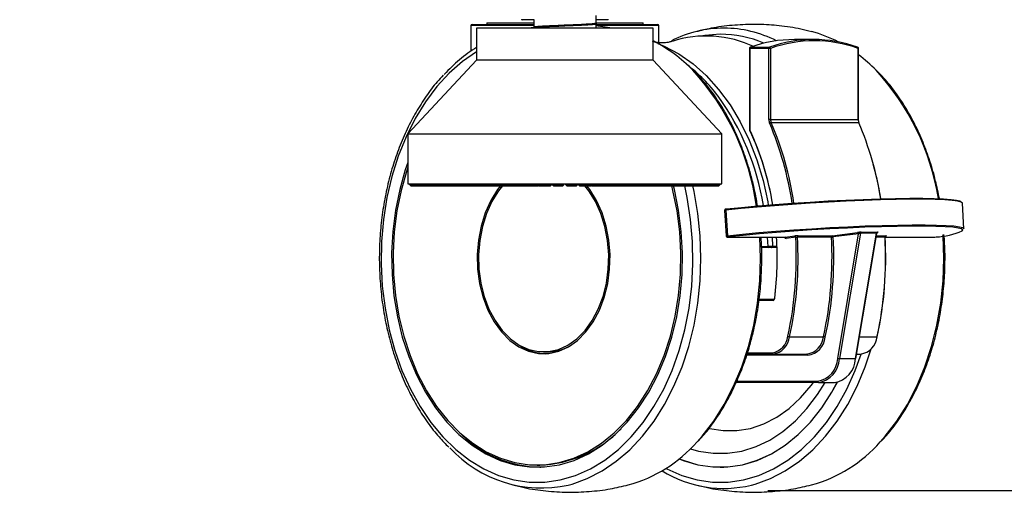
# Model space of a CAD drawing. Header units: millimetres. Extents: x 1471 to 17407, y 627 to 16320.
# Tile 4 of 74: x 4276 to 4592, y 970 to 1121. Entities that reach past the tile are written whole.
import ezdxf

# ---------------------------------------------------------------- set-up
doc = ezdxf.new("R2010")
doc.units = ezdxf.units.MM
doc.header["$LTSCALE"] = 2
doc.layers.add('COMPONENT_GEOMETRY', color=7, linetype='Continuous')
doc.styles.add('SLDTEXTSTYLE0', font='TXT', dxfattribs={"width": 0.75})
doc.dimstyles.new('SLDDIMSTYLE0', dxfattribs={"dimtxt": 100, "dimasz": 6.604, "dimexe": 0, "dimexo": 0.0625, "dimgap": 25, "dimtad": 0, "dimtih": 1, "dimtoh": 1, "dimdec": 1, "dimrnd": 1e-09, "dimzin": 12, "dimdsep": 46, "dimtxsty": 'SLDTEXTSTYLE0', "dimsah": 1, "dimcen": 0.09, "dimadec": 0, "dimazin": 3, "dimtfac": 1, "dimtdec": 1, "dimtofl": 0, "dimtmove": 0, "dimatfit": 3, "dimfxl": 1, "dimfrac": 2, "dimtolj": 1, "dimtzin": 12, "dimarcsym": 0})

# ---------------------------------------------------------------- blocks, each defined once
blk = doc.blocks.new('_D_4')
at = {"layer": 'COMPONENT_GEOMETRY', "color": 7}
for p, q in [((3763.31, 1434.05), (5017.08, 1434.05)), ((5010.73, 1434.05), (5010.73, 1366.39)), ((4881.42, 1346.07), (4850.96, 1346.07)), ((4850.96, 1346.07), (4850.96, 1187.32)), ((5140.04, 1346.07), (5170.5, 1346.07)), ((5170.5, 1346.07), (5170.5, 1187.32)), ((4850.96, 1187.32), (4881.42, 1187.32)), ((5170.5, 1187.32), (5140.04, 1187.32)), ((5010.73, 970.05), (5010.73, 1037.71)), ((4638.54, 970.05), (5017.08, 970.05))]:
    blk.add_line(p, q, dxfattribs=at)
for points in [[(5010.73, 1434.05), (5009.71, 1427.44), (5011.75, 1427.44)], [(5010.73, 970.05), (5011.75, 976.65), (5009.71, 976.65)]]:
    blk.add_solid(points, dxfattribs=at)
at = {"layer": 'COMPONENT_GEOMETRY', "color": 7, "char_height": 100, "attachment_point": 1, "style": 'SLDTEXTSTYLE0'}
for s, insert in [('9.13', (4881.42, 1316.23)), ('232', (4899.9, 1166.61))]:
    blk.add_mtext(s, dxfattribs=dict(at, insert=insert))

msp = doc.modelspace()

# ---------------------------------------------------------------- linework, layer by layer
at = {"color": 7, "linetype": 'Continuous', "lineweight": 25}
for p, q in [((4461.31, 1119.91), (4461.31, 1122.36)), ((4421.11, 1119.15), (4421.11, 1110.96)), ((4421.51, 1119.55), (4441.51, 1119.55)), ((4426.2, 1120.05), (4426.2, 1119.55)), ((4426.2, 1120.05), (4441.18, 1120.05)), ((4437.6, 1121.05), (4437.57, 1121.05)), ((4440.7, 1121.05), (4437.6, 1121.05)), ((4441.24, 1121.05), (4440.7, 1121.05)), ((4441.31, 1121.05), (4441.24, 1121.05)), ((4441.31, 1121.12), (4441.31, 1118.62)), ((4461.13, 1120.05), (4476.42, 1120.05)), ((4466.45, 1118.3), (4461.29, 1119.1)), ((4464.8, 1121.05), (4461.31, 1121.05)), ((4461.31, 1119.76), (4461.31, 1119.81)), ((4461.31, 1118.3), (4461.31, 1119.76)), ((4461.42, 1119.55), (4481.11, 1119.55)), ((4465.05, 1121.05), (4464.8, 1121.05)), ((4476.42, 1119.55), (4476.42, 1120.05)), ((4481.51, 1113.73), (4481.51, 1119.15)), ((4422.96, 1118.3), (4422.96, 1108.07)), ((4479.66, 1118.3), (4422.96, 1118.3)), ((4441.32, 1118.55), (4439.47, 1118.3)), ((4441.31, 1118.46), (4441.31, 1118.3)), ((4479.66, 1108.07), (4479.66, 1118.3)), ((4531.13, 1114.7), (4525, 1114.7)), ((4510.54, 1111.84), (4510.54, 1085.76)), ((4510.66, 1111.84), (4510.66, 1085.76)), ((4516.79, 1111.84), (4510.66, 1111.84)), ((4510.87, 1112.23), (4517.01, 1112.23)), ((4516.79, 1089.06), (4516.79, 1111.84)), ((4517.36, 1111.84), (4516.79, 1111.84)), ((4517.36, 1111.84), (4517.36, 1089.06)), ((4545.47, 1089.06), (4545.47, 1111.84)), ((4545.59, 1089.06), (4545.59, 1111.84)), ((4422.96, 1108.07), (4400.89, 1084.45)), ((4477.14, 1108.07), (4422.96, 1108.07)), ((4479.66, 1108.07), (4477.14, 1108.07)), ((4501.73, 1084.45), (4479.66, 1108.07)), ((4517.36, 1089.06), (4516.79, 1089.06)), ((4517.36, 1089.06), (4545.47, 1089.06)), ((4545.68, 1088), (4517.56, 1088)), ((4400.89, 1084.45), (4400.89, 1068.38)), ((4400.89, 1084.45), (4497.24, 1084.45)), ((4497.24, 1084.45), (4501.73, 1084.45)), ((4501.73, 1068.38), (4501.73, 1084.45)), ((4400.89, 1068.38), (4501.73, 1068.38)), ((4401.56, 1068.07), (4401.56, 1068.38)), ((4401.65, 1068.38), (4401.65, 1068.07)), ((4401.82, 1068.07), (4401.82, 1068.38)), ((4402.15, 1068.38), (4402.15, 1068.07)), ((4402.51, 1068.07), (4402.51, 1068.38)), ((4403.06, 1068.38), (4403.06, 1068.07)), ((4403.61, 1068.07), (4403.61, 1068.38)), ((4404.39, 1068.38), (4404.39, 1068.07)), ((4405.12, 1068.07), (4405.12, 1068.38)), ((4406.12, 1068.38), (4406.12, 1068.07)), ((4407.02, 1068.07), (4407.02, 1068.38)), ((4408.23, 1068.38), (4408.23, 1068.07)), ((4409.3, 1068.07), (4409.3, 1068.38)), ((4410.71, 1068.38), (4410.71, 1068.07)), ((4411.94, 1068.07), (4411.94, 1068.38)), ((4413.54, 1068.38), (4413.54, 1068.07)), ((4414.91, 1068.07), (4414.91, 1068.38)), ((4416.69, 1068.38), (4416.69, 1068.07)), ((4418.2, 1068.07), (4418.2, 1068.38)), ((4420.14, 1068.38), (4420.14, 1068.07)), ((4421.76, 1068.07), (4421.76, 1068.38)), ((4423.85, 1068.38), (4423.85, 1068.07)), ((4425.58, 1068.07), (4425.58, 1068.38)), ((4427.79, 1068.38), (4427.79, 1068.07)), ((4429.62, 1068.07), (4429.62, 1068.38)), ((4431.94, 1068.38), (4431.94, 1068.07)), ((4433.85, 1068.07), (4433.85, 1068.38)), ((4436.25, 1068.38), (4436.25, 1068.07)), ((4438.22, 1068.07), (4438.22, 1068.38)), ((4440.69, 1068.38), (4440.69, 1068.07)), ((4442.2, 1068.07), (4442.2, 1068.38)), ((4442.71, 1068.07), (4442.71, 1068.38)), ((4445.22, 1068.38), (4445.22, 1068.07)), ((4446.16, 1068.07), (4446.16, 1068.38)), ((4446.99, 1068.07), (4446.99, 1068.38)), ((4447.27, 1068.07), (4447.27, 1068.38)), ((4449.8, 1068.38), (4449.8, 1068.07)), ((4450.16, 1068.07), (4450.16, 1068.38)), ((4451, 1068.07), (4451, 1068.38)), ((4451.63, 1068.07), (4451.63, 1068.38)), ((4451.86, 1068.07), (4451.86, 1068.38)), ((4454.4, 1068.38), (4454.4, 1068.07)), ((4455, 1068.07), (4455, 1068.38)), ((4455.36, 1068.07), (4455.36, 1068.38)), ((4455.63, 1068.07), (4455.63, 1068.38)), ((4456.45, 1068.07), (4456.45, 1068.38)), ((4458.97, 1068.38), (4458.97, 1068.07)), ((4458.98, 1068.07), (4458.98, 1068.38)), ((4459.6, 1068.07), (4459.6, 1068.38)), ((4460.99, 1068.07), (4460.99, 1068.38)), ((4463.47, 1068.38), (4463.47, 1068.07)), ((4463.49, 1068.07), (4463.49, 1068.38)), ((4465.45, 1068.07), (4465.45, 1068.38)), ((4467.87, 1068.38), (4467.87, 1068.07)), ((4469.8, 1068.07), (4469.8, 1068.38)), ((4472.13, 1068.38), (4472.13, 1068.07)), ((4473.98, 1068.07), (4473.98, 1068.38)), ((4476.21, 1068.38), (4476.21, 1068.07)), ((4477.97, 1068.07), (4477.97, 1068.38)), ((4480.08, 1068.38), (4480.08, 1068.07)), ((4481.73, 1068.07), (4481.73, 1068.38)), ((4483.7, 1068.38), (4483.7, 1068.07)), ((4485.24, 1068.07), (4485.24, 1068.38)), ((4487.05, 1068.38), (4487.05, 1068.07)), ((4488.45, 1068.07), (4488.45, 1068.38)), ((4490.09, 1068.38), (4490.09, 1068.07)), ((4491.35, 1068.07), (4491.35, 1068.38)), ((4492.8, 1068.38), (4492.8, 1068.07)), ((4493.9, 1068.07), (4493.9, 1068.38)), ((4495.16, 1068.38), (4495.16, 1068.07)), ((4496.09, 1068.07), (4496.09, 1068.38)), ((4497.14, 1068.38), (4497.14, 1068.07)), ((4497.9, 1068.07), (4497.9, 1068.38)), ((4498.73, 1068.38), (4498.73, 1068.07)), ((4499.32, 1068.07), (4499.32, 1068.38)), ((4499.92, 1068.38), (4499.92, 1068.07)), ((4500.32, 1068.07), (4500.32, 1068.38)), ((4500.69, 1068.38), (4500.69, 1068.07)), ((4500.9, 1068.07), (4500.9, 1068.38)), ((4501.05, 1068.38), (4501.05, 1068.07)), ((4501.07, 1068.07), (4501.07, 1068.38)), ((4401.89, 1067.75), (4401.56, 1068.07)), ((4401.56, 1068.07), (4401.65, 1068.07)), ((4401.65, 1068.07), (4401.84, 1067.77)), ((4402.18, 1067.75), (4401.82, 1068.07)), ((4401.82, 1068.07), (4402.15, 1068.07)), ((4401.89, 1067.75), (4401.96, 1067.75)), ((4401.96, 1067.75), (4402.18, 1067.75)), ((4402.15, 1068.07), (4402.42, 1067.75)), ((4402.18, 1067.75), (4402.42, 1067.75)), ((4402.42, 1067.75), (4402.89, 1067.75)), ((4402.89, 1067.75), (4402.51, 1068.07)), ((4402.51, 1068.07), (4403.06, 1068.07)), ((4402.89, 1067.75), (4403.3, 1067.75)), ((4403.06, 1068.07), (4403.3, 1067.75)), ((4403.3, 1067.75), (4404.01, 1067.75)), ((4404.01, 1067.75), (4403.61, 1068.07)), ((4403.61, 1068.07), (4404.39, 1068.07)), ((4404.01, 1067.75), (4404.59, 1067.75)), ((4404.39, 1068.07), (4404.59, 1067.75)), ((4404.59, 1067.75), (4405.53, 1067.75)), ((4405.12, 1068.07), (4406.12, 1068.07)), ((4405.53, 1067.75), (4405.12, 1068.07)), ((4405.53, 1067.75), (4406.29, 1067.75)), ((4406.12, 1068.07), (4406.29, 1067.75)), ((4406.29, 1067.75), (4407.45, 1067.75)), ((4407.45, 1067.75), (4407.02, 1068.07)), ((4407.02, 1068.07), (4408.23, 1068.07)), ((4407.45, 1067.75), (4408.36, 1067.75)), ((4408.23, 1068.07), (4408.36, 1067.75)), ((4408.36, 1067.75), (4409.74, 1067.75)), ((4409.3, 1068.07), (4410.71, 1068.07)), ((4409.74, 1067.75), (4409.3, 1068.07)), ((4409.74, 1067.75), (4410.8, 1067.75)), ((4410.71, 1068.07), (4410.8, 1067.75)), ((4410.8, 1067.75), (4412.38, 1067.75)), ((4412.38, 1067.75), (4411.94, 1068.07)), ((4411.94, 1068.07), (4413.54, 1068.07)), ((4412.38, 1067.75), (4413.59, 1067.75)), ((4413.54, 1068.07), (4413.59, 1067.75)), ((4413.59, 1067.75), (4415.36, 1067.75)), ((4415.36, 1067.75), (4414.91, 1068.07)), ((4414.91, 1068.07), (4416.69, 1068.07)), ((4415.36, 1067.75), (4416.69, 1067.75)), ((4416.69, 1068.07), (4416.69, 1067.75)), ((4416.69, 1067.75), (4418.64, 1067.75)), ((4418.64, 1067.75), (4418.2, 1068.07)), ((4418.2, 1068.07), (4420.14, 1068.07)), ((4418.64, 1067.75), (4420.1, 1067.75)), ((4420.14, 1068.07), (4420.1, 1067.75)), ((4420.1, 1067.75), (4422.21, 1067.75)), ((4421.76, 1068.07), (4423.85, 1068.07)), ((4422.21, 1067.75), (4421.76, 1068.07)), ((4422.21, 1067.75), (4423.77, 1067.75)), ((4423.85, 1068.07), (4423.77, 1067.75)), ((4423.77, 1067.75), (4426.02, 1067.75)), ((4426.02, 1067.75), (4425.58, 1068.07)), ((4425.58, 1068.07), (4427.79, 1068.07)), ((4426.02, 1067.75), (4427.67, 1067.75)), ((4427.79, 1068.07), (4427.67, 1067.75)), ((4427.67, 1067.75), (4430.04, 1067.75)), ((4430.04, 1067.75), (4429.62, 1068.07)), ((4429.62, 1068.07), (4431.94, 1068.07)), ((4430.04, 1067.75), (4431.78, 1067.75)), ((4431.94, 1068.07), (4431.78, 1067.75)), ((4431.78, 1067.75), (4434.14, 1067.75)), ((4433.85, 1068.07), (4436.25, 1068.07)), ((4434.25, 1067.75), (4433.85, 1068.07)), ((4434.25, 1067.75), (4436.05, 1067.75)), ((4436.25, 1068.07), (4436.05, 1067.75)), ((4436.05, 1067.75), (4437.92, 1067.75)), ((4437.92, 1067.75), (4438.33, 1068.07)), ((4437.92, 1067.75), (4438.61, 1067.75)), ((4438.61, 1067.75), (4438.22, 1068.07)), ((4438.22, 1068.07), (4440.69, 1068.07)), ((4438.61, 1067.75), (4440.46, 1067.75)), ((4440.69, 1068.07), (4440.46, 1067.75)), ((4440.46, 1067.75), (4441.82, 1067.75)), ((4440.69, 1068.07), (4442.2, 1068.07)), ((4441.82, 1067.75), (4442.2, 1068.07)), ((4441.82, 1067.75), (4442.65, 1067.75)), ((4442.65, 1067.75), (4442.87, 1067.81)), ((4443.07, 1067.75), (4442.71, 1068.07)), ((4442.71, 1068.07), (4445.22, 1068.07)), ((4443.07, 1067.75), (4444.95, 1067.75)), ((4445.22, 1068.07), (4444.95, 1067.75)), ((4444.95, 1067.75), (4445.8, 1067.75)), ((4445.22, 1068.07), (4446.16, 1068.07)), ((4445.8, 1067.75), (4446.16, 1068.07)), ((4445.8, 1067.75), (4446.64, 1067.75)), ((4446.64, 1067.75), (4446.99, 1068.07)), ((4447.6, 1067.75), (4447.27, 1068.07)), ((4447.27, 1068.07), (4449.8, 1068.07)), ((4447.6, 1067.75), (4449.5, 1067.75)), ((4449.8, 1068.07), (4449.5, 1067.75)), ((4449.5, 1067.75), (4449.82, 1067.75)), ((4449.8, 1068.07), (4450.16, 1068.07)), ((4449.82, 1067.75), (4450.16, 1068.07)), ((4449.82, 1067.75), (4450.67, 1067.75)), ((4450.67, 1067.75), (4451, 1068.07)), ((4451.96, 1067.75), (4451.63, 1068.07)), ((4451.63, 1068.07), (4451.86, 1068.07)), ((4452.16, 1067.75), (4451.86, 1068.07)), ((4451.86, 1068.07), (4454.4, 1068.07)), ((4451.96, 1067.75), (4452.16, 1067.75)), ((4452.16, 1067.75), (4454.07, 1067.75)), ((4454.4, 1068.07), (4454.07, 1067.75)), ((4454.07, 1067.75), (4454.7, 1067.75)), ((4454.7, 1067.75), (4455, 1068.07)), ((4454.7, 1067.75), (4455.02, 1067.75)), ((4455, 1068.07), (4455.36, 1068.07)), ((4455.02, 1067.75), (4455.36, 1068.07)), ((4455.99, 1067.75), (4455.63, 1068.07)), ((4455.63, 1068.07), (4456.45, 1068.07)), ((4455.99, 1067.75), (4456.72, 1067.75)), ((4456.72, 1067.75), (4456.45, 1068.07)), ((4456.45, 1068.07), (4458.97, 1068.07)), ((4456.72, 1067.75), (4458.61, 1067.75)), ((4458.97, 1068.07), (4458.61, 1067.75)), ((4458.61, 1067.75), (4458.71, 1067.75)), ((4458.71, 1067.75), (4458.98, 1068.07)), ((4458.71, 1067.75), (4459.56, 1067.75)), ((4459.56, 1067.75), (4459.71, 1067.78)), ((4459.98, 1067.75), (4459.6, 1068.07)), ((4459.6, 1068.07), (4460.99, 1068.07)), ((4459.98, 1067.75), (4461.23, 1067.75)), ((4461.23, 1067.75), (4460.99, 1068.07)), ((4460.99, 1068.07), (4463.47, 1068.07)), ((4461.23, 1067.75), (4463.09, 1067.75)), ((4463.47, 1068.07), (4463.09, 1067.75)), ((4463.09, 1067.75), (4463.89, 1067.75)), ((4463.89, 1067.75), (4463.49, 1068.07)), ((4463.49, 1068.07), (4465.45, 1068.07)), ((4463.89, 1067.75), (4465.66, 1067.75)), ((4465.66, 1067.75), (4465.45, 1068.07)), ((4465.45, 1068.07), (4467.87, 1068.07)), ((4465.66, 1067.75), (4467.47, 1067.75)), ((4467.87, 1068.07), (4467.47, 1067.75)), ((4467.47, 1067.75), (4467.7, 1067.75)), ((4467.7, 1067.75), (4469.96, 1067.75)), ((4469.96, 1067.75), (4469.8, 1068.07)), ((4469.8, 1068.07), (4472.13, 1068.07)), ((4469.96, 1067.75), (4471.71, 1067.75)), ((4472.13, 1068.07), (4471.71, 1067.75)), ((4471.71, 1067.75), (4474.11, 1067.75)), ((4474.11, 1067.75), (4473.98, 1068.07)), ((4473.98, 1068.07), (4476.21, 1068.07)), ((4474.11, 1067.75), (4475.78, 1067.75)), ((4476.21, 1068.07), (4475.78, 1067.75)), ((4475.78, 1067.75), (4478.06, 1067.75)), ((4477.97, 1068.07), (4480.08, 1068.07)), ((4478.06, 1067.75), (4477.97, 1068.07)), ((4478.06, 1067.75), (4479.64, 1067.75)), ((4480.08, 1068.07), (4479.64, 1067.75)), ((4479.64, 1067.75), (4481.78, 1067.75)), ((4481.78, 1067.75), (4481.73, 1068.07)), ((4481.73, 1068.07), (4483.7, 1068.07)), ((4481.78, 1067.75), (4483.25, 1067.75)), ((4483.7, 1068.07), (4483.25, 1067.75)), ((4483.25, 1067.75), (4485.24, 1067.75)), ((4485.24, 1068.07), (4487.05, 1068.07)), ((4485.24, 1067.75), (4485.24, 1068.07)), ((4485.24, 1067.75), (4486.6, 1067.75)), ((4487.05, 1068.07), (4486.6, 1067.75)), ((4486.6, 1067.75), (4488.41, 1067.75)), ((4488.41, 1067.75), (4488.45, 1068.07)), ((4488.41, 1067.75), (4489.64, 1067.75)), ((4488.45, 1068.07), (4490.09, 1068.07)), ((4490.09, 1068.07), (4489.64, 1067.75)), ((4489.64, 1067.75), (4491.27, 1067.75)), ((4491.27, 1067.75), (4491.35, 1068.07)), ((4491.27, 1067.75), (4492.36, 1067.75)), ((4491.35, 1068.07), (4492.8, 1068.07)), ((4492.8, 1068.07), (4492.36, 1067.75)), ((4492.36, 1067.75), (4493.78, 1067.75)), ((4493.78, 1067.75), (4493.9, 1068.07)), ((4493.78, 1067.75), (4494.73, 1067.75)), ((4493.9, 1068.07), (4495.16, 1068.07)), ((4495.16, 1068.07), (4494.73, 1067.75)), ((4494.73, 1067.75), (4495.94, 1067.75)), ((4495.94, 1067.75), (4496.09, 1068.07)), ((4495.94, 1067.75), (4496.72, 1067.75)), ((4496.09, 1068.07), (4497.14, 1068.07)), ((4497.14, 1068.07), (4496.72, 1067.75)), ((4496.72, 1067.75), (4497.71, 1067.75)), ((4497.71, 1067.75), (4497.9, 1068.07)), ((4497.71, 1067.75), (4498.33, 1067.75)), ((4497.9, 1068.07), (4498.73, 1068.07)), ((4498.73, 1068.07), (4498.33, 1067.75)), ((4498.33, 1067.75), (4499.08, 1067.75)), ((4499.08, 1067.75), (4499.32, 1068.07)), ((4499.08, 1067.75), (4499.54, 1067.75)), ((4499.32, 1068.07), (4499.92, 1068.07)), ((4499.92, 1068.07), (4499.54, 1067.75)), ((4499.54, 1067.75), (4500.05, 1067.75)), ((4500.05, 1067.75), (4500.32, 1068.07)), ((4500.05, 1067.75), (4500.33, 1067.75)), ((4500.32, 1068.07), (4500.69, 1068.07)), ((4500.69, 1068.07), (4500.33, 1067.75)), ((4500.33, 1067.75), (4500.6, 1067.75)), ((4500.6, 1067.75), (4500.9, 1068.07)), ((4500.6, 1067.75), (4500.71, 1067.75)), ((4501.05, 1068.07), (4500.71, 1067.75)), ((4500.74, 1067.75), (4501.07, 1068.07)), ((4500.9, 1068.07), (4501.05, 1068.07)), ((4579.4, 1054.04), (4578.91, 1062.21)), ((4502.58, 1059.9), (4503.08, 1051.73)), ((4502.98, 1059.97), (4503.48, 1051.8)), ((4537.11, 1051.79), (4545.29, 1052.82)), ((4546.21, 1052.59), (4539.44, 1012.37)), ((4544.61, 1012.37), (4551.37, 1052.59)), ((4551.37, 1052.59), (4546.21, 1052.59)), ((4546.45, 1052.89), (4551.62, 1052.89)), ((4503.66, 1051.34), (4521.99, 1051.34)), ((4503.69, 1051.34), (4503.66, 1051.34)), ((4503.69, 1051.34), (4522.01, 1051.34)), ((4517.82, 1051.34), (4517.98, 1048.4)), ((4521.99, 1051.34), (4521.98, 1051.34)), ((4522.01, 1051.34), (4525.08, 1051.72)), ((4525.4, 1051.33), (4522.32, 1050.94)), ((4536.86, 1051.36), (4525.96, 1051.36)), ((4526.21, 1051.79), (4537.11, 1051.79)), ((4545.6, 1052.42), (4537.43, 1051.4)), ((4538.89, 1012.46), (4545.6, 1052.42)), ((4544.73, 1012.39), (4551.48, 1052.54)), ((4554.21, 1051.34), (4569.57, 1051.34)), ((4569.57, 1051.34), (4569.59, 1051.34)), ((4516.71, 1047.98), (4514.43, 1047.98)), ((4519.29, 1047.98), (4517.64, 1047.98)), ((4517.98, 1048.4), (4519.26, 1048.4)), ((4513.65, 1031.46), (4518.41, 1031.46)), ((4523.43, 1019.41), (4534.33, 1019.41)), ((4444.49, 1014.55), (4445.55, 1014.55)), ((4518.12, 1013.84), (4509.77, 1013.84)), ((4518.12, 1013.84), (4529.02, 1013.84)), ((4539.44, 1012.37), (4544.61, 1012.37)), ((4544.97, 1013.84), (4546.23, 1013.84)), ((4532.67, 1004.71), (4506.29, 1004.71)), ((4532.67, 1004.71), (4537.83, 1004.71)), ((4442.37, 978.25), (4443.23, 978.25)), ((4443.23, 977.57), (4443.51, 977.57)), ((4501.18, 977.57), (4502.32, 977.57))]:
    msp.add_line(p, q, dxfattribs=at)
at = {"color": 8, "linetype": 'Continuous', "lineweight": 25}
for p, q in [((4441.13, 1119.15), (4421.11, 1119.15)), ((4481.51, 1119.15), (4461.31, 1119.15)), ((4510.54, 1111.84), (4510.66, 1111.84)), ((4545.59, 1111.84), (4545.47, 1111.84)), ((4545.59, 1089.06), (4545.47, 1089.06)), ((4510.54, 1085.76), (4510.66, 1085.76)), ((4401.65, 1068.07), (4401.82, 1068.07)), ((4402.15, 1068.07), (4402.51, 1068.07)), ((4403.06, 1068.07), (4403.61, 1068.07)), ((4404.39, 1068.07), (4405.12, 1068.07)), ((4406.12, 1068.07), (4407.02, 1068.07)), ((4408.23, 1068.07), (4409.3, 1068.07)), ((4410.71, 1068.07), (4411.94, 1068.07)), ((4413.54, 1068.07), (4414.91, 1068.07)), ((4416.69, 1068.07), (4418.2, 1068.07)), ((4420.14, 1068.07), (4421.76, 1068.07)), ((4423.85, 1068.07), (4425.58, 1068.07)), ((4427.79, 1068.07), (4429.62, 1068.07)), ((4431.94, 1068.07), (4433.85, 1068.07)), ((4436.25, 1068.07), (4438.22, 1068.07)), ((4442.2, 1068.07), (4442.71, 1068.07)), ((4446.16, 1068.07), (4446.99, 1068.07)), ((4450.16, 1068.07), (4451, 1068.07)), ((4454.4, 1068.07), (4455, 1068.07)), ((4458.97, 1068.07), (4458.98, 1068.07)), ((4458.98, 1068.07), (4459.6, 1068.07)), ((4463.47, 1068.07), (4463.49, 1068.07)), ((4467.87, 1068.07), (4469.8, 1068.07)), ((4472.13, 1068.07), (4473.98, 1068.07)), ((4476.21, 1068.07), (4477.97, 1068.07)), ((4480.08, 1068.07), (4481.73, 1068.07)), ((4483.7, 1068.07), (4485.24, 1068.07)), ((4487.05, 1068.07), (4488.45, 1068.07)), ((4490.09, 1068.07), (4491.35, 1068.07)), ((4492.8, 1068.07), (4493.9, 1068.07)), ((4495.16, 1068.07), (4496.09, 1068.07)), ((4497.14, 1068.07), (4497.9, 1068.07)), ((4498.73, 1068.07), (4499.32, 1068.07)), ((4499.92, 1068.07), (4500.32, 1068.07)), ((4500.69, 1068.07), (4500.9, 1068.07)), ((4501.05, 1068.07), (4501.07, 1068.07)), ((4516.26, 1051.34), (4516.42, 1048.38)), ((4522.01, 1051.34), (4521.99, 1051.34)), ((4554.07, 1051.36), (4551.28, 1051.36)), ((4551.36, 1051.79), (4554.33, 1051.79)), ((4554.23, 1051.34), (4569.59, 1051.34)), ((4514.43, 1048.38), (4516.42, 1048.38)), ((4518.12, 1031.06), (4513.6, 1031.06)), ((4545.91, 1019.41), (4551.54, 1019.41)), ((4529.31, 1013.44), (4509.63, 1013.44)), ((4509.9, 1014.24), (4517.83, 1014.24)), ((4506.45, 1005.11), (4532.38, 1005.11))]:
    msp.add_line(p, q, dxfattribs=at)
at = {"color": 8, "linetype": 'Continuous', "lineweight": 25, "flags": 128}
for points in [[(4501.18, 1116.39), (4496.19, 1116.03), (4494.82, 1115.81)], [(4422.96, 1110.77), (4422.92, 1110.75), (4418.43, 1107.64), (4414.17, 1103.91), (4410.19, 1099.58), (4406.53, 1094.71), (4403.23, 1089.34), (4400.31, 1083.52), (4397.82, 1077.32), (4395.76, 1070.79), (4394.17, 1064), (4393.06, 1057.02), (4392.44, 1049.91), (4392.32, 1042.75), (4392.69, 1035.61), (4393.56, 1028.56), (4394.91, 1021.66), (4396.73, 1015), (4399.01, 1008.62), (4401.72, 1002.61), (4404.83, 997.01), (4408.32, 991.88), (4412.14, 987.28), (4416.26, 983.24), (4420.65, 979.81), (4425.25, 977.03), (4430.02, 974.92), (4434.91, 973.5), (4439.88, 972.79), (4444.87, 972.79), (4449.83, 973.5), (4454.73, 974.92), (4459.5, 977.03), (4464.1, 979.81), (4468.48, 983.24), (4472.6, 987.28), (4476.43, 991.88), (4479.91, 997.01), (4483.02, 1002.61), (4485.73, 1008.62), (4488.01, 1015), (4489.83, 1021.66), (4491.19, 1028.56), (4492.05, 1035.61), (4492.43, 1042.75), (4492.3, 1049.91), (4491.68, 1057.02), (4490.57, 1064), (4489.76, 1067.75)], [(4510.87, 1112.23), (4510.82, 1112.22), (4510.81, 1112.22)], [(4452.37, 971.82), (4453.59, 972.15), (4458.49, 973.91), (4463.24, 976.35), (4467.8, 979.45), (4472.13, 983.17), (4476.19, 987.49), (4479.93, 992.35), (4483.32, 997.72), (4486.32, 1003.54), (4488.92, 1009.75), (4491.08, 1016.3), (4492.78, 1023.12), (4494.01, 1030.14), (4494.75, 1037.31), (4494.99, 1044.55), (4494.75, 1051.78), (4494.01, 1058.95), (4492.78, 1065.97), (4492.39, 1067.75)], [(4493.72, 985.66), (4495.34, 987.49), (4499.08, 992.35), (4502.47, 997.72), (4505.48, 1003.54), (4508.07, 1009.75), (4510.23, 1016.3), (4511.93, 1023.12), (4513.16, 1030.14), (4513.9, 1037.31), (4514.15, 1044.55), (4513.93, 1051.34)], [(4552.53, 985.66), (4554.15, 987.49), (4557.89, 992.35), (4561.28, 997.72), (4564.28, 1003.54), (4566.88, 1009.75), (4569.04, 1016.3), (4570.74, 1023.12), (4571.97, 1030.14), (4572.71, 1037.31), (4572.95, 1044.55), (4572.71, 1051.78), (4572.68, 1052.1)], [(4511.17, 971.82), (4512.4, 972.15), (4517.29, 973.91), (4522.05, 976.35), (4526.61, 979.45), (4530.94, 983.17), (4534.99, 987.49), (4538.74, 992.35), (4542.13, 997.72), (4545.13, 1003.54), (4547.73, 1009.75), (4549.66, 1015.53)], [(4483.75, 977.19), (4484.05, 977.03), (4488.82, 974.92), (4493.72, 973.5), (4498.68, 972.79), (4503.68, 972.79), (4508.64, 973.5), (4513.53, 974.92), (4518.3, 977.03), (4522.9, 979.81), (4527.29, 983.24), (4531.41, 987.28), (4535.24, 991.88), (4538.72, 997.01), (4541.83, 1002.61), (4544.54, 1008.62), (4546.45, 1013.84)]]:
    msp.add_lwpolyline(points, dxfattribs=at)
at = {"color": 7, "linetype": 'Continuous', "lineweight": 25, "flags": 128}
for points in [[(4481.13, 1113.46), (4483.22, 1112.59), (4487.93, 1110.09), (4492.44, 1106.93), (4496.7, 1103.12), (4500.67, 1098.72), (4504.32, 1093.76), (4507.6, 1088.3), (4510.47, 1082.39), (4512.92, 1076.1), (4514.91, 1069.49), (4516.43, 1062.62), (4516.6, 1061.62)], [(4545.26, 1112.23), (4545.31, 1112.22), (4545.32, 1112.22)], [(4400.89, 1075.31), (4400.08, 1072.95), (4398.27, 1066.56), (4396.93, 1059.93), (4396.07, 1053.15), (4395.69, 1046.27), (4395.82, 1039.37), (4396.44, 1032.53), (4397.54, 1025.82), (4399.12, 1019.3), (4401.16, 1013.06), (4403.63, 1007.14), (4406.52, 1001.63), (4409.78, 996.56), (4413.39, 992.01), (4417.31, 988.01), (4421.5, 984.61), (4425.9, 981.85), (4430.48, 979.75), (4435.19, 978.34), (4439.97, 977.63), (4444.78, 977.63), (4449.56, 978.34), (4454.26, 979.75), (4458.84, 981.85), (4463.25, 984.61), (4467.43, 988.01), (4471.35, 992.01), (4474.96, 996.56), (4478.23, 1001.63), (4481.11, 1007.14), (4483.59, 1013.06), (4485.62, 1019.3), (4487.2, 1025.82), (4488.31, 1032.53), (4488.92, 1039.37), (4489.05, 1046.27), (4488.68, 1053.15), (4487.82, 1059.93), (4486.47, 1066.56), (4486.17, 1067.75)], [(4400.89, 1073.75), (4400.52, 1072.65), (4398.73, 1066.33), (4397.4, 1059.77), (4396.55, 1053.06), (4396.18, 1046.25), (4396.31, 1039.43), (4396.92, 1032.66), (4398.01, 1026.02), (4399.57, 1019.57), (4401.59, 1013.39), (4404.04, 1007.53), (4406.89, 1002.07), (4410.12, 997.06), (4413.7, 992.56), (4417.57, 988.6), (4421.71, 985.24), (4426.07, 982.51), (4430.6, 980.43), (4435.26, 979.04), (4439.99, 978.33), (4444.75, 978.33), (4449.48, 979.04), (4454.14, 980.43), (4458.67, 982.51), (4463.03, 985.24), (4467.17, 988.6), (4471.05, 992.56), (4474.62, 997.06), (4477.85, 1002.07), (4480.71, 1007.53), (4483.16, 1013.39), (4485.17, 1019.57), (4486.74, 1026.02), (4487.83, 1032.66), (4488.44, 1039.43), (4488.56, 1046.25), (4488.19, 1053.06), (4487.34, 1059.77), (4486.01, 1066.33), (4485.65, 1067.75)], [(4430.63, 1067.83), (4429.69, 1066.6), (4427.52, 1063.1), (4425.74, 1059.17), (4424.41, 1054.89), (4423.54, 1050.37), (4423.17, 1045.72), (4423.29, 1041.03), (4423.91, 1036.43), (4425.02, 1032.02), (4426.58, 1027.9), (4428.56, 1024.18), (4430.91, 1020.93), (4433.58, 1018.23), (4436.51, 1016.15), (4439.62, 1014.74), (4442.85, 1014.02), (4446.12, 1014.02), (4449.35, 1014.74), (4452.46, 1016.15), (4455.39, 1018.23), (4458.06, 1020.93), (4460.41, 1024.18), (4462.39, 1027.9), (4463.95, 1032.02), (4465.06, 1036.43), (4465.68, 1041.03), (4465.8, 1045.72), (4465.43, 1050.37), (4464.56, 1054.89), (4463.23, 1059.17), (4461.45, 1063.1), (4459.28, 1066.6), (4458.4, 1067.75)], [(4431.23, 1067.75), (4429.99, 1066.16), (4427.86, 1062.73), (4426.12, 1058.88), (4424.81, 1054.69), (4423.96, 1050.26), (4423.59, 1045.69), (4423.72, 1041.1), (4424.33, 1036.6), (4425.41, 1032.27), (4426.94, 1028.24), (4428.88, 1024.59), (4431.18, 1021.4), (4433.8, 1018.76), (4436.67, 1016.72), (4439.72, 1015.33), (4442.88, 1014.63), (4446.09, 1014.63), (4449.25, 1015.33), (4452.3, 1016.72), (4455.17, 1018.76), (4457.79, 1021.4), (4460.09, 1024.59), (4462.03, 1028.24), (4463.56, 1032.27), (4464.64, 1036.6), (4465.25, 1041.1), (4465.38, 1045.69), (4465.01, 1050.26), (4464.16, 1054.69), (4462.85, 1058.88), (4461.11, 1062.73), (4458.98, 1066.16), (4457.74, 1067.75)], [(4578.91, 1062.21), (4578.53, 1062.55), (4577.45, 1062.85), (4575.67, 1063.09), (4573.23, 1063.27), (4570.15, 1063.39), (4566.49, 1063.46), (4562.31, 1063.46), (4557.66, 1063.39), (4552.61, 1063.27), (4547.25, 1063.09), (4541.64, 1062.85), (4535.89, 1062.55), (4530.06, 1062.21), (4524.26, 1061.83), (4518.57, 1061.4), (4513.07, 1060.95), (4507.85, 1060.47), (4502.98, 1059.97)], [(4503.2, 1060.36), (4508.02, 1060.86), (4513.2, 1061.33), (4518.65, 1061.78), (4524.3, 1062.2), (4530.05, 1062.59), (4535.82, 1062.92), (4541.53, 1063.22), (4547.09, 1063.45), (4552.41, 1063.63), (4557.41, 1063.76), (4562.02, 1063.82), (4566.18, 1063.82), (4569.8, 1063.76), (4572.85, 1063.63), (4575.27, 1063.45), (4577.04, 1063.22), (4578.11, 1062.92), (4578.48, 1062.59), (4578.48, 1062.56)], [(4502.98, 1059.97), (4502.98, 1060.05), (4502.99, 1060.12), (4503.01, 1060.19), (4503.04, 1060.25), (4503.07, 1060.3), (4503.11, 1060.34), (4503.15, 1060.36), (4503.2, 1060.36)], [(4503.48, 1051.8), (4508.35, 1052.3), (4513.57, 1052.78), (4519.07, 1053.23), (4524.76, 1053.66), (4530.56, 1054.04), (4536.38, 1054.38), (4542.14, 1054.68), (4547.74, 1054.92), (4553.11, 1055.1), (4558.15, 1055.22), (4562.81, 1055.29), (4566.99, 1055.29), (4570.65, 1055.22), (4573.72, 1055.1), (4576.17, 1054.92), (4577.95, 1054.68), (4579.03, 1054.38), (4579.4, 1054.04)], [(4578.89, 1053.37), (4579.03, 1053.62), (4578.66, 1053.96), (4577.58, 1054.25), (4575.82, 1054.49), (4573.4, 1054.67), (4570.35, 1054.79), (4566.72, 1054.85), (4562.57, 1054.85), (4557.96, 1054.79), (4552.96, 1054.67), (4547.64, 1054.49), (4542.08, 1054.25), (4536.37, 1053.96), (4530.6, 1053.62), (4524.84, 1053.24), (4519.2, 1052.82), (4513.75, 1052.37), (4508.57, 1051.89), (4503.74, 1051.4)], [(4503.74, 1051.4), (4503.65, 1051.39), (4503.58, 1051.38), (4503.53, 1051.37), (4503.51, 1051.36), (4503.51, 1051.35), (4503.55, 1051.34), (4503.61, 1051.34), (4503.69, 1051.34)], [(4544.61, 1012.37), (4544.66, 1012.37), (4544.7, 1012.37), (4544.72, 1012.38), (4544.73, 1012.39), (4544.73, 1012.39)], [(4488, 980.27), (4489.29, 979.75), (4493.99, 978.34), (4498.78, 977.63), (4503.58, 977.63), (4508.37, 978.34), (4513.07, 979.75), (4517.65, 981.85), (4522.06, 984.61), (4526.24, 988.01), (4530.16, 992.01), (4533.77, 996.56), (4537.03, 1001.63), (4538.77, 1004.8)], [(4488.02, 980.28), (4489.29, 979.77), (4494, 978.36), (4498.78, 977.65), (4503.58, 977.65), (4508.36, 978.36), (4513.07, 979.77), (4517.65, 981.87), (4522.05, 984.63), (4526.23, 988.03), (4530.15, 992.02), (4533.76, 996.58), (4537.02, 1001.64), (4538.75, 1004.8)], [(4491.6, 983.47), (4494.24, 982.74), (4498.86, 982.04), (4503.5, 982.04), (4508.12, 982.74), (4512.66, 984.15), (4517.07, 986.24), (4521.29, 989), (4525.3, 992.38), (4529.02, 996.35), (4532.44, 1000.87), (4534.83, 1004.71)], [(4497.68, 990.02), (4497.74, 990.01), (4502.12, 989.29), (4506.52, 989.29), (4510.9, 990.01), (4515.19, 991.44), (4519.34, 993.56), (4523.29, 996.35), (4526.99, 999.77), (4530.4, 1003.77), (4531.1, 1004.71)]]:
    msp.add_lwpolyline(points, dxfattribs=at)
at = {"color": 7, "linetype": 'Continuous', "lineweight": 25}
for centre, radius, start, end in [((4421.51, 1119.15), 0.4, 90, 180), ((4437.57, 1121.25), 0.2, 180, 270), ((4465.05, 1121.25), 0.2, 270, 0), ((4481.11, 1119.15), 0.4, 0, 90), ((4502.61, 1080.45), 37.91, 90.3708, 116.7663), ((4496.73, 1080.08), 35.75, 64.4589, 107.9587), ((4520.64, 1078.82), 39.65, 62.3016, 75.5948), ((4457.42, 1070.82), 48.78, 44.2094, 62.8709), ((4525.08, 1072.55), 42.14, 90.1115, 109.7039), ((4531.13, 1072.92), 41.77, 70.2312, 109.7688), ((4531.41, 1072.73), 41.56, 70.2312, 109.7688), ((4450.6, 1068.7), 51.53, 122.4384, 137.5339), ((4510.94, 1111.84), 0.4, 109.5399, 180), ((4511.05, 1111.87), 0.398, 116.9814, 184.7396), ((4517.19, 1111.87), 0.398, 116.9814, 184.7396), ((4516.93, 1111.8), 0.433, 4.9569, 79.1223), ((4545.19, 1111.84), 0.4, 0, 70.4601), ((4513.86, 1068.14), 52.35, 44.4988, 52.6837), ((4434.3, 1048.49), 81.79, 9.1433, 35.9481), ((4520, 1089.04), 3.21, 179.6503, 202.7153), ((4517.62, 1087.11), 0.901, 93.5872, 130.0904), ((4420.08, 1046.64), 105.34, 8.4932, 22.9966), ((4520.03, 1089.04), 2.68, 179.6503, 202.7153), ((4420.11, 1046.65), 105.87, 8.4697, 22.9955), ((4548.15, 1089.04), 2.68, 179.6503, 202.7153), ((4545.7, 1087.88), 0.13, 35.8954, 100.8273), ((4448.52, 1046.75), 105.55, 9.2089, 23.0066), ((4510.94, 1085.76), 0.4, 180, 205.2338), ((4510.69, 1085.66), 0.132, 215.4295, 280.0768), ((4426.81, 1046.85), 92.44, 9.2666, 24.8911), ((4427.34, 1046.84), 91.91, 9.3228, 24.892), ((4443.96, 1045.62), 110.24, 9.4079, 15.3494), ((4545.22, 1052.44), 0.383, 356.7015, 79.2694), ((4546.54, 1052.57), 0.336, 105.2958, 176.7103), ((4551.71, 1052.57), 0.336, 105.2958, 176.7103), ((4503.87, 1051.77), 0.386, 174.4963, 251.8472), ((4414.29, 1044.55), 105.17, 352.9951, 3.7002), ((4414.87, 1044.55), 104.6, 352.9951, 3.7204), ((4521.94, 1050.96), 0.383, 356.7015, 79.2694), ((4409.23, 1044.52), 116.37, 347.5972, 3.3515), ((4409.23, 1044.52), 116.93, 347.5972, 3.3533), ((4525.01, 1051.35), 0.383, 356.7015, 79.2694), ((4526.34, 1051.43), 0.382, 108.673, 190.4473), ((4420.13, 1044.52), 116.93, 347.5972, 3.3533), ((4420.13, 1044.52), 117.5, 347.5972, 3.3533), ((4537.24, 1051.43), 0.382, 108.673, 190.4473), ((4536.82, 1056.97), 5.61, 270.4499, 276.2282), ((4537.04, 1051.42), 0.383, 356.7015, 79.2694), ((4437.34, 1044.52), 116.93, 347.5972, 3.3533), ((4437.92, 1044.52), 116.37, 347.5972, 3.3515), ((4554.45, 1051.43), 0.382, 108.673, 190.4473), ((4569.55, 1058.86), 7.52, 270.354, 277.279), ((4516.77, 1048.33), 0.358, 172.2009, 259.0929), ((4517.6, 1048.35), 0.376, 275.7727, 7.1974), ((4518.01, 1031.72), 0.663, 279.8724, 0.6687), ((4518.48, 1031.11), 0.358, 100.9071, 187.7991), ((4518.68, 1031.89), 0.165, 224.4962, 267.3462), ((4516.98, 1020.1), 5.92, 278.2495, 354.4709), ((4517.22, 1020.01), 6.24, 278.2495, 354.4709), ((4523.48, 1020.94), 1.54, 246.9894, 268.206), ((4528.13, 1020.01), 6.24, 278.2495, 354.4709), ((4528.37, 1019.92), 6.55, 278.2495, 354.4709), ((4534.28, 1017.87), 1.54, 66.9894, 88.206), ((4545.34, 1020.01), 6.24, 278.2495, 354.4709), ((4445.78, 1030.22), 16.3, 235.5667, 267.3083), ((4445.39, 1030.27), 15.73, 270.5985, 300.9225), ((4518.19, 1014.19), 0.358, 172.2009, 259.0929), ((4528.95, 1013.49), 0.358, 352.2009, 79.0929), ((4531.16, 1012.75), 7.74, 279.1246, 357.8566), ((4531.39, 1012.67), 8.06, 279.1246, 357.8566), ((4536.55, 1012.67), 8.06, 279.1246, 357.8566), ((4539.49, 1014.35), 1.98, 252.2493, 268.6599), ((4532.74, 1005.06), 0.358, 172.2009, 259.0929), ((4441.94, 1016.32), 38.09, 271.928, 316.0216), ((4444.05, 1014.97), 37.41, 223.6904, 269.2471), ((4443.79, 1010.97), 40.07, 222.828, 282.3534), ((4459.58, 1015.71), 45.48, 285.4068, 318.6499), ((4518.39, 1015.71), 45.48, 285.4068, 318.6499), ((4502.34, 1008.22), 37.46, 238.0681, 283.6334)]:
    msp.add_arc(centre, radius, start, end, dxfattribs=at)
at = {"color": 8, "linetype": 'Continuous', "lineweight": 25}
for centre, radius, start, end in [((4501.05, 1080.15), 36.24, 67.0305, 89.8025), ((4502.12, 1080.45), 37.91, 63.1978, 89.6284), ((4545.16, 1111.94), 0.327, 342.835, 59.2372), ((4457.2, 1063.73), 54.32, 37.1184, 52.0564), ((4433.11, 1050.48), 80.42, 7.7308, 42.5205), ((4492.48, 1050.86), 79.76, 9.2743, 42.5888), ((4510.75, 1085.61), 0.169, 122.9111, 189.6281), ((4502.94, 1059.08), 0.895, 87.4826, 113.6907), ((4569.41, 1074.83), 23.46, 272.6683, 293.8253), ((4503.48, 1050.72), 1.09, 89.8187, 111.3568), ((4522.32, 1051.49), 0.547, 195.9046, 270.5778)]:
    msp.add_arc(centre, radius, start, end, dxfattribs=at)
at = {"color": 7, "linetype": 'Continuous', "lineweight": 25}
for centre, major_axis, ratio, start_param, end_param in [((4545.87, 1052.82), (0.82, 0.053), 0.062498, 0.770903, 2.341699), ((4545.89, 1052.42), (0.425, 0.132), 0.242708, 0.663669, 2.234466), ((4551.03, 1052.82), (0.82, 0.053), 0.062498, 5.483292, 7.054088)]:
    msp.add_ellipse(centre, major_axis=major_axis, ratio=ratio, start_param=start_param, end_param=end_param, dxfattribs=at)
at = {"color": 8, "linetype": 'Continuous', "lineweight": 25}
msp.add_ellipse((4551.06, 1052.42), major_axis=(0.425, 0.132), ratio=0.242708, start_param=6.162738, end_param=6.946855, dxfattribs=at)
at = {"color": 7, "linetype": 'Continuous', "lineweight": 25}
for points, knots in [([(4441.26, 1120.52), (4441.23, 1120.51), (4441.12, 1120.49), (4441.23, 1120.47), (4441.3, 1120.46)], [0, 0, 0, 0, 0.324153, 1, 1, 1, 1]), ([(4461.26, 1119.9), (4461.31, 1119.89), (4461.62, 1119.84), (4461.35, 1119.75), (4460.35, 1119.63), (4458.48, 1119.51), (4455.99, 1119.38), (4453.08, 1119.26), (4450.02, 1119.13), (4447.11, 1119.01), (4444.61, 1118.89), (4442.74, 1118.78), (4441.58, 1118.66), (4441.09, 1118.58), (4441.24, 1118.52), (4441.28, 1118.51)], [0, 0, 0, 0, 0.015559, 0.104725, 0.193785, 0.282973, 0.372027, 0.461203, 0.550291, 0.639425, 0.725116, 0.808102, 0.888563, 0.966272, 1, 1, 1, 1]), ([(4441.48, 1118.46), (4441.44, 1118.48), (4441.34, 1118.54), (4442.02, 1118.62), (4443.24, 1118.73), (4445.43, 1118.86), (4448.02, 1118.97), (4450.57, 1119.08), (4453.27, 1119.19), (4455.5, 1119.29), (4456.68, 1119.34)], [0, 0, 0, 0, 0.081415, 0.200565, 0.265831, 0.449296, 0.6327, 0.654716, 0.81649, 1, 1, 1, 1]), ([(4456.68, 1119.5), (4455.5, 1119.44), (4453.72, 1119.36), (4451.51, 1119.27), (4450.21, 1119.22), (4448.27, 1119.13), (4445.42, 1119.01), (4443.47, 1118.89), (4442.11, 1118.78), (4441.77, 1118.73), (4441.46, 1118.69)], [0, 0, 0, 0, 0.199628, 0.299903, 0.335462, 0.400287, 0.599914, 0.799667, 0.824548, 1, 1, 1, 1]), ([(4461.13, 1119.91), (4461.15, 1119.88), (4461.22, 1119.8), (4459.71, 1119.66), (4457.69, 1119.55), (4456.68, 1119.5)], [0, 0, 0, 0, 0.2176649, 0.6088228, 1, 1, 1, 1]), ([(4456.68, 1119.34), (4457.61, 1119.39), (4459.16, 1119.48), (4460.45, 1119.58), (4461.1, 1119.66), (4461.36, 1119.73), (4461.3, 1119.76), (4461.29, 1119.76)], [0, 0, 0, 0, 0.352076, 0.583714, 0.76472, 0.975067, 1, 1, 1, 1]), ([(4511.94, 1119.55), (4509.63, 1119.48), (4505.03, 1119.35), (4498.82, 1118.51), (4495, 1117.57), (4493.39, 1117.17)], [0, 0, 0, 0, 0.36988, 0.734808, 1, 1, 1, 1]), ([(4530.53, 1117.13), (4529.37, 1117.44), (4525.95, 1118.36), (4520.27, 1119.16), (4515.21, 1119.52), (4512.48, 1119.54), (4511.94, 1119.55)], [0, 0, 0, 0, 0.191021, 0.565262, 0.912884, 1, 1, 1, 1]), ([(4485.66, 1114.08), (4485.61, 1114.06), (4485.38, 1113.98), (4484.37, 1113.74), (4482.57, 1113.58), (4480.72, 1113.72), (4479.61, 1114), (4479.42, 1114.07), (4479.39, 1114.08)], [0, 0, 0, 0, 0.051888, 0.245042, 0.473777, 0.77112, 0.968237, 1, 1, 1, 1]), ([(4412.24, 1103.22), (4411.59, 1102.54), (4409.65, 1100.5), (4406.73, 1096.56), (4403.48, 1091.5), (4400.6, 1086), (4398.09, 1080.16), (4395.97, 1074.01), (4394.25, 1067.61), (4392.97, 1061.01), (4392.11, 1054.27), (4391.7, 1047.45), (4391.74, 1040.6), (4392.22, 1033.79), (4393.13, 1027.07), (4394.49, 1020.5), (4396.26, 1014.13), (4398.45, 1008.02), (4401.02, 1002.22), (4403.96, 996.78), (4407.26, 991.76), (4410.61, 987.44), (4412.98, 985.04), (4414.04, 983.98)], [0, 0, 0, 0, 0.02453, 0.073697, 0.122915, 0.172162, 0.221423, 0.270686, 0.319945, 0.369199, 0.418448, 0.467695, 0.516942, 0.566193, 0.615449, 0.664714, 0.71399, 0.763281, 0.812585, 0.861901, 0.911222, 0.960536, 1, 1, 1, 1]), ([(4513.13, 1061.33), (4513.06, 1061.81), (4512.68, 1064.53), (4511.56, 1069.34), (4509.77, 1075.69), (4507.53, 1081.77), (4504.91, 1087.53), (4501.93, 1092.93), (4498.58, 1097.89), (4495.52, 1101.8), (4493.47, 1103.83), (4492.75, 1104.55)], [0, 0, 0, 0, 0.027826, 0.156547, 0.285298, 0.414086, 0.542909, 0.671763, 0.800627, 0.929466, 1, 1, 1, 1]), ([(4571.53, 1063.68), (4571.15, 1065.57), (4570.33, 1069.65), (4568.56, 1075.69), (4566.34, 1081.77), (4563.72, 1087.53), (4560.73, 1092.93), (4557.39, 1097.89), (4554.33, 1101.8), (4552.28, 1103.83), (4551.55, 1104.55)], [0, 0, 0, 0, 0.116243, 0.251147, 0.386088, 0.521068, 0.656078, 0.7911, 0.926096, 1, 1, 1, 1]), ([(4545.81, 1087.95), (4545.75, 1088.11), (4545.62, 1088.45), (4545.6, 1088.85), (4545.59, 1089.06)], [0, 0, 0, 0, 0.4693945, 1, 1, 1, 1]), ([(4503.18, 1060.36), (4503.12, 1060.36), (4503.01, 1060.34), (4502.92, 1060.33), (4502.83, 1060.3), (4502.73, 1060.24), (4502.65, 1060.16), (4502.59, 1060.04), (4502.59, 1059.95), (4502.59, 1059.9)], [0, 0, 0, 0, 0.240963, 0.399395, 0.512614, 0.621368, 0.734142, 0.866544, 1, 1, 1, 1]), ([(4551.49, 1052.53), (4551.49, 1052.56), (4551.49, 1052.62), (4551.54, 1052.7), (4551.61, 1052.77), (4551.67, 1052.82), (4551.71, 1052.83), (4551.73, 1052.84), (4551.74, 1052.84), (4551.73, 1052.84), (4551.73, 1052.84)], [0, 0, 0, 0, 0.134558, 0.352474, 0.534175, 0.68316, 0.793456, 0.883626, 0.985574, 1, 1, 1, 1]), ([(4494.08, 985.93), (4494.85, 986.76), (4496.91, 988.97), (4499.93, 993.1), (4503.13, 998.22), (4505.97, 1003.76), (4508.44, 1009.64), (4510.52, 1015.82), (4512.18, 1022.25), (4513.41, 1028.87), (4514.22, 1035.62), (4514.55, 1042.44), (4514.56, 1047.71), (4514.31, 1050.65), (4514.25, 1051.34)], [0, 0, 0, 0, 0.055134, 0.14672, 0.238396, 0.330122, 0.421872, 0.513622, 0.605365, 0.697098, 0.788823, 0.880544, 0.972266, 1, 1, 1, 1]), ([(4503.08, 1051.73), (4503.08, 1051.73), (4503.08, 1051.67), (4503.11, 1051.58), (4503.18, 1051.48), (4503.26, 1051.42), (4503.33, 1051.38), (4503.4, 1051.36), (4503.46, 1051.35), (4503.53, 1051.34), (4503.61, 1051.34), (4503.66, 1051.34)], [0, 0, 0, 0, 0.006011, 0.164538, 0.289596, 0.395462, 0.48737, 0.566402, 0.642219, 0.758751, 1, 1, 1, 1]), ([(4526.21, 1051.79), (4526.17, 1051.79), (4526.05, 1051.79), (4525.83, 1051.78), (4525.56, 1051.77), (4525.29, 1051.75), (4525.15, 1051.73), (4525.08, 1051.72)], [0, 0, 0, 0, 0.141217, 0.35591, 0.570606, 0.785303, 1, 1, 1, 1]), ([(4525.4, 1051.33), (4525.43, 1051.33), (4525.5, 1051.34), (4525.63, 1051.35), (4525.77, 1051.36), (4525.88, 1051.36), (4525.94, 1051.36), (4525.96, 1051.36)], [0, 0, 0, 0, 0.214701, 0.4294, 0.644095, 0.858786, 1, 1, 1, 1]), ([(4552.89, 985.93), (4553.66, 986.76), (4555.72, 988.97), (4558.74, 993.1), (4561.94, 998.22), (4564.78, 1003.76), (4567.25, 1009.64), (4569.32, 1015.82), (4570.99, 1022.25), (4572.22, 1028.87), (4573.03, 1035.62), (4573.37, 1042.44), (4573.36, 1047.98), (4573.08, 1051.21), (4573, 1052.17)], [0, 0, 0, 0, 0.054522, 0.145091, 0.235749, 0.326457, 0.417187, 0.507918, 0.598642, 0.689357, 0.780064, 0.870766, 0.96147, 1, 1, 1, 1]), ([(4554.2, 1051.35), (4554.2, 1051.38), (4554.19, 1051.46), (4554.24, 1051.56), (4554.3, 1051.65), (4554.36, 1051.7), (4554.41, 1051.73), (4554.44, 1051.74), (4554.46, 1051.74), (4554.46, 1051.74), (4554.45, 1051.74)], [0, 0, 0, 0, 0.159769, 0.367448, 0.537454, 0.679942, 0.790969, 0.873671, 0.953533, 1, 1, 1, 1]), ([(4554.34, 1051.72), (4554.38, 1051.73), (4554.48, 1051.74), (4554.57, 1051.76), (4554.58, 1051.78), (4554.5, 1051.79), (4554.38, 1051.79), (4554.33, 1051.79)], [0, 0, 0, 0, 0.141233, 0.355927, 0.570619, 0.785309, 1, 1, 1, 1]), ([(4516.42, 1048.38), (4516.51, 1048.38), (4516.68, 1048.38), (4517.01, 1048.39), (4517.35, 1048.39), (4517.67, 1048.4), (4517.87, 1048.4), (4517.96, 1048.4), (4517.98, 1048.4)], [0, 0, 0, 0, 0.1881966, 0.3764355, 0.5646035, 0.7525598, 0.9402974, 1, 1, 1, 1]), ([(4517.64, 1047.98), (4517.63, 1047.98), (4517.58, 1047.98), (4517.46, 1047.98), (4517.27, 1047.98), (4517.06, 1047.98), (4516.86, 1047.98), (4516.76, 1047.98), (4516.71, 1047.98)], [0, 0, 0, 0, 0.05968, 0.24734, 0.435244, 0.623412, 0.811708, 1, 1, 1, 1]), ([(4518.56, 1031.77), (4518.55, 1031.73), (4518.54, 1031.64), (4518.49, 1031.53), (4518.43, 1031.47), (4518.41, 1031.46), (4518.41, 1031.46), (4518.41, 1031.46)], [0, 0, 0, 0, 0.214704, 0.435343, 0.651488, 0.88053, 1, 1, 1, 1]), ([(4434.55, 971.96), (4435.79, 971.63), (4439.29, 970.7), (4445.2, 969.87), (4452.17, 969.44), (4459.08, 969.69), (4465.6, 970.46), (4469.74, 971.44), (4471.66, 971.89)], [0, 0, 0, 0, 0.102314, 0.289867, 0.475742, 0.659977, 0.842621, 1, 1, 1, 1]), ([(4493.36, 971.96), (4494.6, 971.63), (4498.1, 970.7), (4504.01, 969.87), (4510.97, 969.44), (4517.89, 969.69), (4524.41, 970.46), (4528.55, 971.44), (4530.46, 971.89)], [0, 0, 0, 0, 0.1023141, 0.289867, 0.4757418, 0.6599769, 0.8426212, 1, 1, 1, 1])]:
    msp.add_open_spline(points, degree=3, knots=knots, dxfattribs=at)
at = {"color": 8, "linetype": 'Continuous', "lineweight": 25}
msp.add_open_spline([(4554.07, 1051.36), (4554.1, 1051.36), (4554.16, 1051.36), (4554.2, 1051.36), (4554.19, 1051.35), (4554.19, 1051.35)], degree=3, knots=[0, 0, 0, 0, 0.42376, 0.847523, 1, 1, 1, 1], dxfattribs=at)
at = {"layer": 'COMPONENT_GEOMETRY', "color": 7}
msp.add_line((4516.45, 970.05), (4636, 970.05), dxfattribs=at)

# ---------------------------------------------------------------- dimensions: what is measured, and where the dimension line sits
dim = msp.add_linear_dim(base=(5010.73, 970.05), p1=(3760.77, 1434.05), p2=(4636, 970.05), angle=90, dimstyle='SLDDIMSTYLE0', dxfattribs=at)
dim.commit()
dim.dimension.update_dxf_attribs({"geometry": '_D_4', "text_midpoint": (5010.73, 1202.05), "dimtype": 160})

doc.saveas('drawing.dxf')
